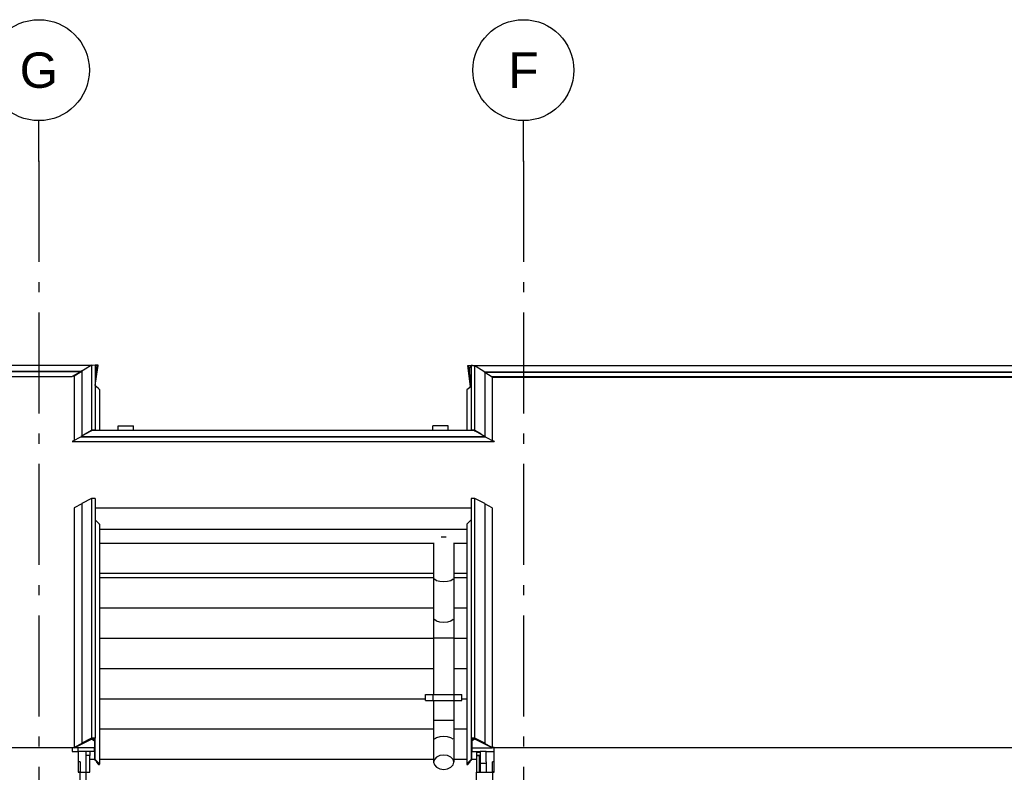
# Model space of a CAD drawing. Header units: millimetres. Extents: x -7120 to 52770, y -970 to 11565.
# Tile 13 of 24: x 25722 to 30599, y 7435 to 11163. Entities that reach past the tile are written whole.
import ezdxf
from ezdxf.enums import TextEntityAlignment as Align

# ---------------------------------------------------------------- set-up
doc = ezdxf.new("R2010")
doc.units = ezdxf.units.MM
doc.header["$LTSCALE"] = 0.5
doc.header["$MEASUREMENT"] = 0
doc.linetypes.add('Akselinje', pattern=[1500, 1000, -200, 100, -200])
doc.linetypes.add('PLINE', pattern=[0])
for name, color, linetype in [('235- Utvendig kledning og overflate (Skravur)(Nye konstruksjoner)', 7, 'Continuous'), ('235- Utvendig kledning og overflate(Nye konstruksjoner)', 7, 'Continuous'), ('261- Primærkonstruksjon (tak) (Skravur)(Nye konstruksjoner)', 7, 'Continuous'), ('261- Primærkonstruksjon (tak)(Nye konstruksjoner)', 7, 'Continuous'), ('262- Taktekking(Nye konstruksjoner)', 7, 'Continuous'), ('265- Gesimser_ takrenner og nedløp (Skravur)(Nye konstruksjoner)', 7, 'Continuous'), ('265- Gesimser_ takrenner og nedløp(Nye konstruksjoner)', 7, 'Continuous'), ('282- Utvendige trapper(Nye konstruksjoner)', 7, 'Continuous'), ('82-- Modullinjer', 7, 'Continuous')]:
    doc.layers.add(name, color=color, linetype=linetype)
doc.styles.add('GENERATED_STYLE_1', font='arial.ttf')

# ---------------------------------------------------------------- blocks, each defined once
blk = doc.blocks.new('*X24')
at = {"layer": '261- Primærkonstruksjon (tak) (Skravur)(Nye konstruksjoner)', "linetype": 'PLINE'}
blk.add_line((27936.6, 8420.6), (27871.9, 8420.6), dxfattribs=at)
blk = doc.blocks.new('*X25')
at = {"layer": '261- Primærkonstruksjon (tak) (Skravur)(Nye konstruksjoner)', "linetype": 'PLINE'}
blk.add_line((27771.9, 8420.6), (26117.3, 8420.6), dxfattribs=at)
blk = doc.blocks.new('*X47')
at = {"layer": '235- Utvendig kledning og overflate(Nye konstruksjoner)', "linetype": 'PLINE'}
for p, q in [((28002.7, 7534.9), (27983.9, 7534.9)), ((27983.9, 7534.9), (28000, 7534.9)), ((28002.7, 7519.3), (27983.9, 7519.3)), ((27983.9, 7519.3), (28000, 7519.3)), ((28000, 7534.9), (28002.9, 7534.9)), ((28000, 7519.3), (28002.9, 7519.3)), ((28002.9, 7534.9), (28002.7, 7534.9)), ((28002.9, 7519.3), (28002.7, 7519.3))]:
    blk.add_line(p, q, dxfattribs=at)
blk = doc.blocks.new('*X48')
at = {"layer": '265- Gesimser_ takrenner og nedløp (Skravur)(Nye konstruksjoner)', "linetype": 'PLINE'}
blk.add_line((28000, 7435.4), (28000, 7518.1), dxfattribs=at)
blk = doc.blocks.new('*X72')
at = {"layer": '235- Utvendig kledning og overflate (Skravur)(Nye konstruksjoner)', "linetype": 'PLINE'}
for p, q in [((26117.3, 8400), (27771.9, 8400)), ((26117.3, 8400), (27771.9, 8400)), ((27871.9, 8400), (27936.6, 8400)), ((27871.9, 8400), (27936.6, 8400)), ((26117.3, 8250), (27771.9, 8250)), ((26117.3, 8250), (27771.9, 8250)), ((27871.9, 8250), (27936.6, 8250)), ((27871.9, 8250), (27936.6, 8250)), ((26117.3, 8100), (27771.9, 8100)), ((26117.3, 8100), (27771.9, 8100)), ((27871.9, 8100), (27936.6, 8100)), ((27871.9, 8100), (27936.6, 8100)), ((26117.3, 7950), (27771.9, 7950)), ((26117.3, 7950), (27771.9, 7950)), ((27871.9, 7950), (27936.6, 7950)), ((27871.9, 7950), (27936.6, 7950)), ((26117.3, 7800), (27731.9, 7800)), ((26117.3, 7800), (27731.9, 7800)), ((27911.9, 7800), (27936.6, 7800)), ((27911.9, 7800), (27936.6, 7800)), ((26117.3, 7650), (27771.9, 7650)), ((26117.3, 7650), (27771.9, 7650)), ((27871.9, 7650), (27936.6, 7650)), ((27871.9, 7650), (27936.6, 7650)), ((26069.9, 7500), (26091.9, 7500)), ((26069.9, 7500), (26091.9, 7500)), ((26117.3, 7500), (27771.9, 7500)), ((26117.3, 7500), (27771.9, 7500)), ((27871.9, 7500), (27936.6, 7500)), ((27871.9, 7500), (27936.6, 7500)), ((27961.9, 7500), (27983.9, 7500)), ((27961.9, 7500), (27983.9, 7500)), ((26069.9, 7350), (27983.9, 7350)), ((26069.9, 7350), (27983.9, 7350))]:
    blk.add_line(p, q, dxfattribs=at)
blk = doc.blocks.new('Standard grid marker[12]', base_point=(25816.9, 10662.6))
at = {"layer": '82-- Modullinjer', "linetype": 'Akselinje'}
for q in [(25816.9, 10662.6), (25816.9, -270)]:
    blk.add_line((25816.9, 10462.6), q, dxfattribs=at)
at = {"layer": '82-- Modullinjer', "linetype": 'PLINE'}
blk.add_circle((25816.9, 10912.6), 250, dxfattribs=at)
at = {"layer": '82-- Modullinjer', "linetype": 'Akselinje'}
blk.add_point((25816.9, 10462.6), dxfattribs=at)
blk.add_point((25816.9, 10462.6), dxfattribs=at)
at = {"layer": '82-- Modullinjer', "style": 'GENERATED_STYLE_1'}
for tag, p in [('AC_MarkerText_1_0', (25816.9, 11000.1)), ('AC_MarkerText_1_1', (25816.9, -632.5))]:
    blk.add_attdef(tag, text='', height=175, rotation=360, dxfattribs=at).set_placement(p, align=Align.TOP_CENTER)
blk = doc.blocks.new('Standard grid marker[13]', base_point=(28216.9, 10662.6))
at = {"layer": '82-- Modullinjer', "linetype": 'Akselinje'}
for q in [(28216.9, 10662.6), (28216.9, -270)]:
    blk.add_line((28216.9, 10462.6), q, dxfattribs=at)
at = {"layer": '82-- Modullinjer', "linetype": 'PLINE'}
blk.add_circle((28216.9, 10912.6), 250, dxfattribs=at)
at = {"layer": '82-- Modullinjer', "linetype": 'Akselinje'}
blk.add_point((28216.9, 10462.6), dxfattribs=at)
blk.add_point((28216.9, 10462.6), dxfattribs=at)
at = {"layer": '82-- Modullinjer', "style": 'GENERATED_STYLE_1'}
for tag, p in [('AC_MarkerText_1_0', (28216.9, 11000.1)), ('AC_MarkerText_1_1', (28216.9, -632.5))]:
    blk.add_attdef(tag, text='', height=175, rotation=360, dxfattribs=at).set_placement(p, align=Align.TOP_CENTER)

msp = doc.modelspace()

# ---------------------------------------------------------------- linework, layer by layer
at = {"layer": '235- Utvendig kledning og overflate(Nye konstruksjoner)', "linetype": 'PLINE'}
for p, q in [((28002.9, 7481.5), (28032.9, 7481.5)), ((26020.9, 7350), (26020.9, 7435.4)), ((26050.9, 7350), (26050.9, 7435.4)), ((27983.9, 6897.4), (27983.9, 7435.4)), ((28062.9, 7435.4), (28062.9, 6897.4))]:
    msp.add_line(p, q, dxfattribs=at)
at = {"layer": '261- Primærkonstruksjon (tak)(Nye konstruksjoner)', "linetype": 'PLINE'}
for p, q in [((27771.9, 8420.6), (26117.3, 8420.6)), ((27936.6, 8420.6), (27871.9, 8420.6))]:
    msp.add_line(p, q, dxfattribs=at)
at = {"layer": '262- Taktekking(Nye konstruksjoner)', "linetype": 'PLINE'}
for p, q in [((28071.9, 9392.4), (28071.9, 9390.3)), ((40611.9, 9392.4), (28071.9, 9392.4)), ((28071.8, 9075.8), (28067, 9075.8)), ((28071.9, 9075.8), (28071.8, 9075.8)), ((26095.9, 8745.3), (27957.9, 8745.3)), ((11821.9, 7558.5), (26011.9, 7558.5)), ((26011.9, 7538.3), (26011.9, 7558.5)), ((28071.9, 7558.5), (39161.9, 7558.5)), ((28071.9, 7538.3), (28071.9, 7556.5)), ((28071.9, 7487.9), (28071.9, 7538.3)), ((28071.9, 7437.5), (28071.9, 7487.9)), ((28071.9, 7435.4), (28071.9, 7437.5))]:
    msp.add_line(p, q, dxfattribs=at)
at = {"layer": '265- Gesimser_ takrenner og nedløp(Nye konstruksjoner)', "linetype": 'PLINE'}
for p, q in [((18524.9, 9451.6), (26082.5, 9451.6)), ((18524.9, 9421.4), (26025.9, 9421.4)), ((18524.9, 9419.7), (26026.9, 9419.7)), ((26026.9, 9419.7), (25981.9, 9395.7)), ((26028.9, 9419.5), (25991.5, 9396.8)), ((26046.5, 9432.4), (26025.9, 9421.4)), ((26025.9, 9421.4), (26026.9, 9419.7)), ((26026.9, 9419.7), (26028.9, 9420.8)), ((26046.5, 9432.4), (26028.9, 9421.7)), ((26028.9, 9421.7), (26028.9, 9100.5)), ((26077.1, 9451), (26046.5, 9432.4)), ((26077.1, 9451), (26082.4, 9451.6)), ((26077.1, 9451), (26077.1, 9128.4)), ((26082.5, 9451.6), (26082.4, 9451.6)), ((26082.4, 9451.6), (26082.9, 9451.6)), ((26082.9, 9451.6), (26082.5, 9451.6)), ((26082.9, 9451.6), (26095.9, 9453.1)), ((26095.9, 9453.1), (26095.9, 9130.5)), ((26111.2, 9451.6), (26095.9, 9451.6)), ((26095.9, 9351.6), (26111.2, 9451.6)), ((26095.9, 9449.6), (26108.6, 9449.6)), ((26102.1, 9441.7), (26095.9, 9444.3)), ((26099.7, 9440.4), (26095.9, 9441.9)), ((26099.7, 9406.8), (26099.7, 9440.4)), ((26108.6, 9449.6), (26102.1, 9407)), ((26102.1, 9407), (26102.1, 9441.7)), ((27941, 9449.6), (27957.9, 9449.6)), ((27954.1, 9345.4), (27941, 9449.6)), ((27943.2, 9447.6), (27948.5, 9405)), ((27957.9, 9447.6), (27943.2, 9447.6)), ((27948.5, 9439.7), (27957.9, 9444.5)), ((27948.5, 9405), (27948.5, 9439.7)), ((27957.9, 9442.2), (27950.4, 9438.4)), ((27950.4, 9438.4), (27950.4, 9404.9)), ((27964.2, 9449.6), (27957.9, 9450.5)), ((27957.9, 9450.5), (27957.9, 9130.5)), ((27964.2, 9449.6), (27964.5, 9449.6)), ((27964.6, 9449.6), (27964.2, 9449.6)), ((27964.5, 9449.6), (27964.6, 9449.6)), ((27964.5, 9449.6), (40719.3, 9449.6)), ((27976.8, 9447.9), (27964.6, 9449.6)), ((28024.9, 9417.5), (27976.8, 9447.9)), ((27976.8, 9128.4), (27976.8, 9447.9)), ((28021.9, 9419.4), (40661.9, 9419.4)), ((28024.5, 9417.7), (40659.3, 9417.7)), ((28024.9, 9417.5), (28024.9, 9100.5)), ((28062.4, 9391.6), (28024.9, 9415.3)), ((18524.9, 9395.7), (25981.9, 9395.7)), ((26016.1, 9411.7), (25987.2, 9396.3)), ((25991.5, 9396.8), (25991.5, 9078.3)), ((26102.1, 9407), (26095.9, 9366.8)), ((26095.9, 9406.4), (26099.7, 9406.8)), ((26096.9, 9388.7), (26095.9, 9382)), ((26095.9, 9388.6), (26096.9, 9388.7)), ((26096.9, 9388.7), (26099.7, 9406.8)), ((27956, 9345.5), (27948.5, 9405)), ((27950.4, 9404.9), (27952.7, 9386.7)), ((27950.4, 9404.9), (27957.9, 9403.8)), ((27952.7, 9386.7), (27957.7, 9347)), ((27957.9, 9386), (27952.7, 9386.7)), ((40624.8, 9393.7), (28059.1, 9393.7)), ((28061.2, 9392.4), (40622.7, 9392.4)), ((28071.9, 9390.3), (28062.4, 9391.6)), ((28062.4, 9391.6), (28062.4, 9078.3)), ((28071.9, 9390.4), (28071.5, 9390.4)), ((26110.1, 9337.3), (26095.9, 9351.3)), ((26110.1, 9337.3), (26095.9, 9349.7)), ((26116.6, 9331.6), (26110.1, 9337.3)), ((26116.6, 9331.6), (26116.6, 9129.1)), ((26117.3, 9329.9), (26116.6, 9331.6)), ((26117.3, 9329.9), (26117.3, 9129.1)), ((27937.3, 9329.5), (27936.6, 9327.9)), ((27936.6, 9327.9), (27936.6, 9129.1)), ((27949.7, 9340.1), (27937.3, 9329.5)), ((27937.3, 9329.5), (27937.3, 9129.1)), ((27957.7, 9347), (27949.7, 9340.1)), ((27949.7, 9340.1), (27954.1, 9345.4)), ((27957.9, 9347.2), (27957.7, 9347)), ((26077.1, 9128.4), (26046.7, 9110)), ((26077.6, 9126.5), (26046.7, 9110)), ((26082.3, 9129), (26077.1, 9128.4)), ((26077.6, 9126.5), (26077.1, 9126.2)), ((26082.3, 9129), (26077.6, 9126.5)), ((26077.6, 9126.5), (26077.6, 9126.5)), ((26082.5, 9129.1), (26082.3, 9129)), ((26082.5, 9129.1), (26083, 9129.1)), ((26095.9, 9130.5), (26083, 9129.1)), ((26083, 9129.1), (27970.8, 9129.1)), ((26095.9, 9129.1), (26095.9, 9130.5)), ((27970.8, 9129.1), (27957.9, 9130.5)), ((27957.9, 9130.5), (27957.9, 9129.1)), ((27970.8, 9129.1), (27971.4, 9129.1)), ((27971.4, 9129.1), (27971.5, 9129)), ((27976.8, 9128.4), (27971.5, 9129)), ((27971.5, 9129), (27976.2, 9126.5)), ((27976.2, 9126.5), (27976.3, 9126.5)), ((27976.3, 9126.5), (27976.7, 9126.2)), ((27976.3, 9126.5), (28007.2, 9110)), ((28007.2, 9110), (27976.8, 9128.4)), ((26026.9, 9097.2), (25981.9, 9073.2)), ((25981.9, 9073.2), (28071.9, 9073.2)), ((26046.7, 9110), (26025.9, 9098.8)), ((26025.9, 9098.8), (28028, 9098.8)), ((26025.9, 9098.8), (26026.9, 9097.2)), ((26026.9, 9097.2), (28027, 9097.2)), ((28007.2, 9110), (28028, 9098.8)), ((28028, 9098.8), (28027, 9097.2)), ((28027, 9097.2), (28071.9, 9073.2)), ((28071.9, 9075.8), (28071.9, 9073.2)), ((26077.1, 8790.8), (26028.9, 8766.5)), ((26095.9, 8790.8), (26077.1, 8790.8)), ((26077.1, 8790.8), (26077.1, 7603.9)), ((26095.9, 8790.8), (26095.9, 7603.9)), ((27976.8, 8790.8), (27957.9, 8790.8)), ((27957.9, 8790.8), (27957.9, 7603.9)), ((28024.9, 8766.5), (27976.8, 8790.8)), ((27976.8, 7603.9), (27976.8, 8790.8)), ((26028.9, 8764.2), (25991.5, 8745.3)), ((25991.5, 8745.3), (25991.5, 7558.5)), ((26028.9, 8766.5), (26028.9, 7579.6)), ((28024.9, 8766.5), (28024.9, 7579.6)), ((28062.4, 8745.3), (28024.9, 8764.2)), ((28062.4, 8745.3), (28062.4, 7558.5)), ((26116.6, 8664.8), (26095.9, 8685.7)), ((27957.9, 8685.7), (27937.3, 8664.8)), ((26116.6, 8664.8), (26116.6, 7478)), ((26117.3, 8663.1), (26116.6, 8664.8)), ((26117.3, 8663.1), (26117.3, 7476.2)), ((26117.3, 8640), (27936.6, 8640)), ((27937.3, 8664.8), (27936.6, 8663.1)), ((27936.6, 8663.1), (27936.6, 7476.2)), ((27937.3, 8664.8), (27937.3, 7478)), ((27821.9, 8600), (27810, 8600)), ((27833.9, 8600), (27821.9, 8600)), ((26117.3, 8570), (27771.9, 8570)), ((27771.9, 8572.1), (27771.9, 8400)), ((27871.9, 8572.1), (27871.9, 8400)), ((27871.9, 8570), (27936.6, 8570)), ((27771.9, 8400), (27771.9, 8200)), ((27786.6, 8384.4), (27775.7, 8391.5)), ((27868.1, 8391.5), (27857.3, 8384.4)), ((27871.9, 8400), (27871.9, 8200)), ((27802.8, 8379.6), (27786.6, 8384.4)), ((27821.9, 8377.9), (27802.8, 8379.6)), ((27841.1, 8379.6), (27821.9, 8377.9)), ((27857.3, 8384.4), (27841.1, 8379.6)), ((27771.9, 8200), (27771.9, 8100)), ((27871.9, 8200), (27871.9, 8100)), ((27786.6, 8184.4), (27775.7, 8191.5)), ((27802.8, 8179.6), (27786.6, 8184.4)), ((27821.9, 8177.9), (27802.8, 8179.6)), ((27841.1, 8179.6), (27821.9, 8177.9)), ((27857.3, 8184.4), (27841.1, 8179.6)), ((27868.1, 8191.5), (27857.3, 8184.4)), ((27771.9, 8100), (27771.9, 7821.4)), ((27775.7, 8100), (27771.9, 8100)), ((27786.6, 8100), (27775.7, 8100)), ((27802.8, 8100), (27786.6, 8100)), ((27821.9, 8100), (27802.8, 8100)), ((27841.1, 8100), (27821.9, 8100)), ((27857.3, 8100), (27841.1, 8100)), ((27868.1, 8100), (27857.3, 8100)), ((27871.9, 8100), (27868.1, 8100)), ((27871.9, 8100), (27871.9, 7821.4)), ((27731.9, 7821.4), (27769.9, 7821.4)), ((27731.9, 7791.4), (27731.9, 7821.4)), ((27769.9, 7821.4), (27773.9, 7821.4)), ((27769.9, 7791.4), (27769.9, 7821.4)), ((27773.9, 7821.4), (27785.2, 7821.4)), ((27785.2, 7821.4), (27802, 7821.4)), ((27802, 7821.4), (27821.9, 7821.4)), ((27821.9, 7821.4), (27841.8, 7821.4)), ((27841.8, 7821.4), (27858.7, 7821.4)), ((27858.7, 7821.4), (27870, 7821.4)), ((27870, 7821.4), (27873.9, 7821.4)), ((27873.9, 7821.4), (27911.9, 7821.4)), ((27873.9, 7791.4), (27873.9, 7821.4)), ((27911.9, 7791.4), (27911.9, 7821.4)), ((27731.9, 7791.4), (27769.9, 7791.4)), ((27769.9, 7791.4), (27773.9, 7791.4)), ((27771.9, 7791.4), (27771.9, 7691.4)), ((27773.9, 7791.4), (27785.2, 7791.4)), ((27785.2, 7791.4), (27802, 7791.4)), ((27802, 7791.4), (27821.9, 7791.4)), ((27821.9, 7791.4), (27841.8, 7791.4)), ((27841.8, 7791.4), (27858.7, 7791.4)), ((27858.7, 7791.4), (27870, 7791.4)), ((27870, 7791.4), (27873.9, 7791.4)), ((27871.9, 7791.4), (27871.9, 7691.4)), ((27873.9, 7791.4), (27911.9, 7791.4)), ((27775.7, 7691.4), (27771.9, 7691.4)), ((27771.9, 7691.4), (27771.9, 7591.4)), ((27786.6, 7691.4), (27775.7, 7691.4)), ((27802.8, 7691.4), (27786.6, 7691.4)), ((27821.9, 7691.4), (27802.8, 7691.4)), ((27841.1, 7691.4), (27821.9, 7691.4)), ((27857.3, 7691.4), (27841.1, 7691.4)), ((27868.1, 7691.4), (27857.3, 7691.4)), ((27871.9, 7691.4), (27868.1, 7691.4)), ((27871.9, 7691.4), (27871.9, 7591.4)), ((27802.8, 7610.6), (27786.6, 7606.1)), ((27821.9, 7612.1), (27802.8, 7610.6)), ((27841.1, 7610.6), (27821.9, 7612.1)), ((27857.3, 7606.1), (27841.1, 7610.6)), ((26029.8, 7577.8), (25991.5, 7558.5)), ((25991.9, 7556.5), (26077.5, 7599.6)), ((26077.1, 7603.9), (26028.9, 7579.6)), ((26029.8, 7577.8), (26028.9, 7579.6)), ((26077.6, 7601.9), (26029.8, 7577.8)), ((26095.9, 7603.9), (26077.1, 7603.9)), ((26077.5, 7599.6), (26091.9, 7590.6)), ((26093.9, 7591.7), (26077.6, 7601.9)), ((26077.6, 7601.9), (26093.9, 7601.9)), ((26091.9, 7590.6), (26091.9, 7556.5)), ((26093.9, 7601.9), (26093.9, 7591.7)), ((26093.9, 7498), (26093.9, 7591.7)), ((26095.9, 7498.8), (26095.9, 7603.9)), ((27771.9, 7591.4), (27771.9, 7485.4)), ((27786.6, 7606.1), (27775.7, 7599.3)), ((27868.1, 7599.3), (27857.3, 7606.1)), ((27871.9, 7591.4), (27871.9, 7485.4)), ((27976.8, 7603.9), (27957.9, 7603.9)), ((27957.9, 7603.9), (27957.9, 7498.8)), ((27976.3, 7601.9), (27959.9, 7591.7)), ((27959.9, 7601.9), (27976.3, 7601.9)), ((27959.9, 7591.7), (27959.9, 7601.9)), ((27959.9, 7498), (27959.9, 7591.7)), ((27976.4, 7599.6), (27961.9, 7590.6)), ((27961.9, 7590.6), (27961.9, 7556.5)), ((27976.3, 7601.9), (28024, 7577.8)), ((28061.9, 7556.5), (27976.4, 7599.6)), ((28024.9, 7579.6), (27976.8, 7603.9)), ((28024, 7577.8), (28024.9, 7579.6)), ((28062.4, 7558.5), (28024, 7577.8)), ((25991.9, 7556.5), (25981.9, 7556.5)), ((25981.9, 7556.5), (25981.9, 7538.3)), ((25981.9, 7538.3), (26011.9, 7538.3)), ((25991.5, 7558.5), (25991.9, 7556.5)), ((26091.9, 7556.5), (25991.9, 7556.5)), ((26050.9, 7538.3), (26011.9, 7538.3)), ((26011.9, 7538.3), (26011.9, 7487.9)), ((26091.9, 7538.3), (26050.9, 7538.3)), ((26050.9, 7518.1), (26050.9, 7538.3)), ((26050.9, 7487.9), (26050.9, 7518.1)), ((26069.9, 7518.1), (26050.9, 7518.1)), ((26069.9, 7538.3), (26069.9, 7518.1)), ((26069.9, 7435.4), (26069.9, 7518.1)), ((26091.9, 7538.3), (26091.9, 7556.5)), ((26091.9, 7538.3), (26091.9, 7498)), ((27786.6, 7510.4), (27775.7, 7498.9)), ((27802.8, 7518), (27786.6, 7510.4)), ((27821.9, 7520.7), (27802.8, 7518)), ((27841.1, 7518), (27821.9, 7520.7)), ((27857.3, 7510.4), (27841.1, 7518)), ((27868.1, 7498.9), (27857.3, 7510.4)), ((27961.9, 7556.5), (27961.9, 7538.3)), ((27961.9, 7556.5), (28061.9, 7556.5)), ((27961.9, 7498), (27961.9, 7538.3)), ((27961.9, 7538.3), (28002.9, 7538.3)), ((27983.9, 7538.3), (27983.9, 7518.1)), ((27983.9, 7518.1), (27983.9, 7435.4)), ((28002.9, 7518.1), (27983.9, 7518.1)), ((28002.9, 7538.3), (28002.9, 7518.1)), ((28032.9, 7538.3), (28002.9, 7538.3)), ((28002.9, 7518.1), (28002.9, 7435.4)), ((28032.9, 7487.9), (28032.9, 7538.3)), ((28032.9, 7538.3), (28071.9, 7538.3)), ((28071.9, 7556.5), (28061.9, 7556.5)), ((28071.9, 7558.5), (28062.4, 7558.5)), ((28071.9, 7538.3), (28071.9, 7556.5)), ((28071.9, 7487.9), (28071.9, 7538.3)), ((26011.9, 7487.9), (26011.9, 7437.5)), ((26020.9, 7487.9), (26011.9, 7487.9)), ((26020.9, 7487.9), (26020.9, 7435.4)), ((26050.9, 7435.4), (26050.9, 7487.9)), ((26091.9, 7498), (26093.9, 7498)), ((26093.9, 7498), (26115.1, 7476.6)), ((26116.6, 7478), (26095.9, 7498.8)), ((26102.4, 7489.4), (26102.4, 7485.1)), ((26103.8, 7486.6), (26102.4, 7485.1)), ((26102.4, 7485.1), (26113, 7474.4)), ((26103.8, 7488), (26103.8, 7486.6)), ((26114.4, 7475.9), (26103.8, 7486.6)), ((26113, 7474.4), (26114.8, 7473.7)), ((26114.4, 7477.3), (26114.4, 7475.9)), ((26115.1, 7476.6), (26114.4, 7475.9)), ((26114.8, 7473.7), (26116.6, 7474.4)), ((26117.3, 7476.2), (26116.6, 7478)), ((26116.6, 7474.4), (26117.3, 7476.2)), ((27775.7, 7498.9), (27771.9, 7485.4)), ((27771.9, 7485.4), (27775.7, 7471.8)), ((27775.7, 7471.8), (27786.6, 7460.4)), ((27857.3, 7460.4), (27868.1, 7471.8)), ((27871.9, 7485.4), (27868.1, 7498.9)), ((27868.1, 7471.8), (27871.9, 7485.4)), ((27937.3, 7478), (27936.6, 7476.2)), ((27936.6, 7476.2), (27937.3, 7474.4)), ((27957.9, 7498.8), (27937.3, 7478)), ((27937.3, 7474.4), (27939.1, 7473.7)), ((27938.7, 7476.6), (27959.9, 7498)), ((27939.4, 7475.9), (27938.7, 7476.6)), ((27939.1, 7473.7), (27940.8, 7474.4)), ((27950, 7486.6), (27939.4, 7475.9)), ((27939.4, 7477.3), (27939.4, 7475.9)), ((27940.8, 7474.4), (27951.4, 7485.1)), ((27950, 7488), (27950, 7486.6)), ((27951.4, 7485.1), (27950, 7486.6)), ((27951.4, 7489.4), (27951.4, 7485.1)), ((27959.9, 7498), (27961.9, 7498)), ((28032.9, 7487.9), (28032.9, 7435.4)), ((28062.9, 7435.4), (28062.9, 7487.9)), ((28071.9, 7487.9), (28062.9, 7487.9)), ((28071.9, 7437.5), (28071.9, 7487.9)), ((26011.9, 7437.5), (26020.9, 7437.5)), ((26011.9, 7437.5), (26011.9, 7435.4)), ((26011.9, 7435.4), (26020.9, 7435.4)), ((26020.9, 7435.4), (26050.9, 7435.4)), ((26050.9, 7435.4), (26069.9, 7435.4)), ((27786.6, 7460.4), (27802.8, 7452.7)), ((27802.8, 7452.7), (27821.9, 7450)), ((27821.9, 7450), (27841.1, 7452.7)), ((27841.1, 7452.7), (27857.3, 7460.4)), ((27983.9, 7435.4), (28002.9, 7435.4)), ((28002.9, 7435.4), (28032.9, 7435.4)), ((28032.9, 7435.4), (28062.9, 7435.4)), ((28071.9, 7437.5), (28062.9, 7437.5)), ((28062.9, 7435.4), (28071.9, 7435.4)), ((28071.9, 7435.4), (28071.9, 7437.5))]:
    msp.add_line(p, q, dxfattribs=at)
at = {"layer": '282- Utvendige trapper(Nye konstruksjoner)', "linetype": 'PLINE'}
for p, q in [((26209.6, 9151.6), (26285.8, 9151.6)), ((26209.6, 9129.1), (26209.6, 9151.6)), ((26285.8, 9129.1), (26285.8, 9151.6)), ((27844.2, 9151.6), (27768, 9151.6)), ((27768, 9129.1), (27768, 9151.6)), ((27844.2, 9129.1), (27844.2, 9151.6))]:
    msp.add_line(p, q, dxfattribs=at)

# ---------------------------------------------------------------- block references
at = {"layer": '235- Utvendig kledning og overflate(Nye konstruksjoner)'}
msp.add_blockref('*X72', (0, 0), dxfattribs=at)
at = {"layer": '261- Primærkonstruksjon (tak)(Nye konstruksjoner)'}
for name in ['*X25', '*X24']:
    msp.add_blockref(name, (0, 0), dxfattribs=at)
at = {"layer": '265- Gesimser_ takrenner og nedløp(Nye konstruksjoner)'}
for name in ['*X47', '*X48']:
    msp.add_blockref(name, (0, 0), dxfattribs=at)
at = {"layer": '82-- Modullinjer', "linetype": 'PLINE'}
ref = msp.add_blockref('Standard grid marker[12]', (25816.9, 10662.6), dxfattribs=at)
ref.add_attrib('AC_MarkerText_1', 'G', dxfattribs={"color": 7, "height": 175, "rotation": 360, "style": 'GENERATED_STYLE_1'}).set_placement((25816.9, 11000.1), align=Align.TOP_CENTER)
ref = msp.add_blockref('Standard grid marker[13]', (28216.9, 10662.6), dxfattribs=at)
ref.add_attrib('AC_MarkerText_1', 'F', dxfattribs={"color": 7, "height": 175, "rotation": 360, "style": 'GENERATED_STYLE_1'}).set_placement((28216.9, 11000.1), align=Align.TOP_CENTER)

doc.saveas('drawing.dxf')
